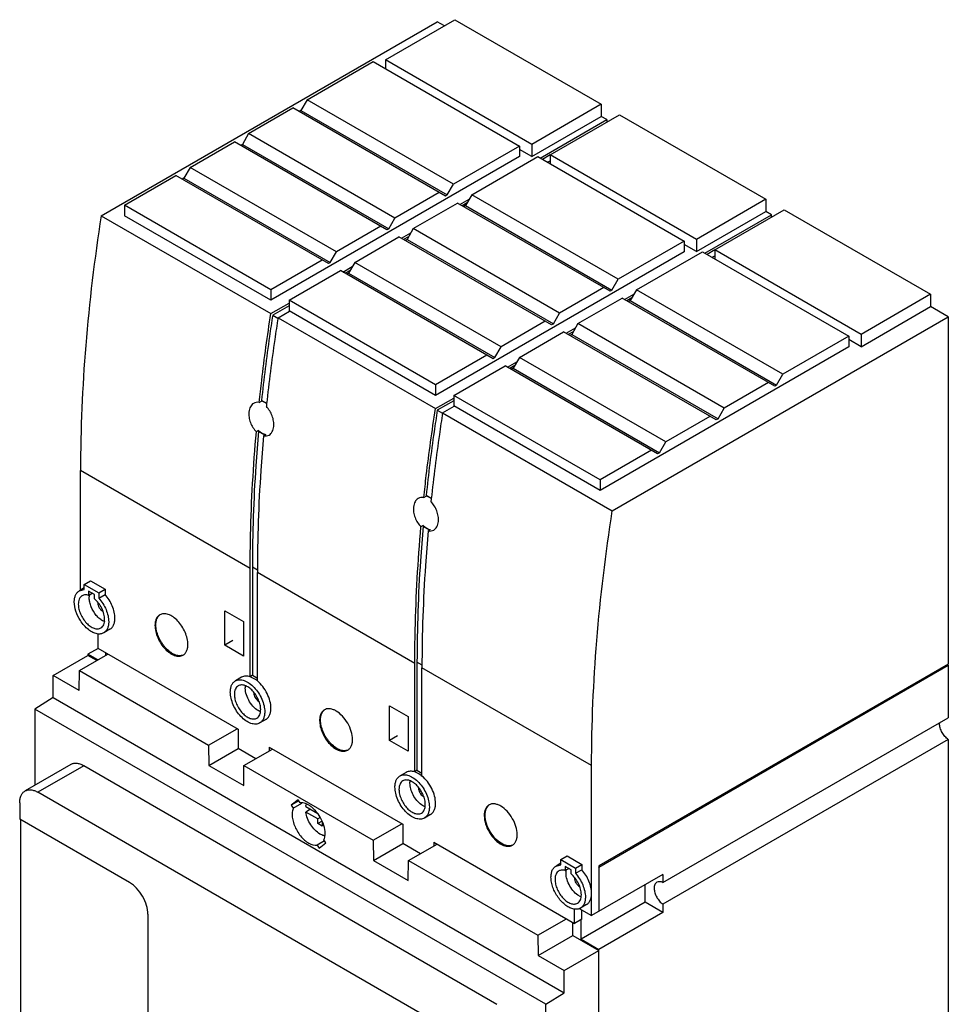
# Model space of a CAD drawing. Header units: millimetres. Extents: x 86 to 267, y 38 to 455.
# Tile 2 of 2: x 86 to 266, y 265 to 455. Entities that reach past the tile are written whole.
import ezdxf

# ---------------------------------------------------------------- set-up
doc = ezdxf.new("R2010")
doc.units = ezdxf.units.MM
doc.header["$LTSCALE"] = 32.084722
doc.layers.get('0').update_dxf_attribs({"linetype": 'CONTINUOUS'})

msp = doc.modelspace()

# ---------------------------------------------------------------- linework, layer by layer
at = {"color": 7, "linetype": 'Continuous'}
for p, q in [((102.17, 417.54), (167.11, 455.03)), ((157.1, 447.66), (170.54, 455.42)), ((168.49, 454.24), (167.11, 455.03)), ((170.54, 455.42), (198.82, 439.09)), ((141.97, 439.95), (154.74, 447.32)), ((154.74, 447.32), (183.02, 430.99)), ((157.1, 447.66), (157.1, 445.95)), ((185.39, 431.33), (157.1, 447.66)), ((141.97, 439.95), (140.77, 437.87)), ((170.26, 423.62), (141.97, 439.95)), ((130.66, 433.42), (139.21, 438.36)), ((168.7, 421.33), (139.21, 438.36)), ((140.77, 437.87), (140.42, 437.66)), ((140.77, 437.87), (169.05, 421.54)), ((198.82, 439.09), (185.39, 431.33)), ((198.82, 439.09), (198.82, 436.72)), ((185.39, 428.97), (198.82, 436.72)), ((187.03, 428.67), (199.9, 436.1)), ((188.92, 429.29), (202.36, 437.05)), ((199.9, 436.1), (198.82, 436.72)), ((199.9, 436.1), (199.9, 435.63)), ((202.36, 437.05), (230.64, 420.72)), ((130.66, 433.42), (129.46, 431.33)), ((158.94, 417.09), (130.66, 433.42)), ((119.34, 426.88), (127.9, 431.82)), ((157.39, 414.8), (127.9, 431.82)), ((129.46, 431.33), (129.1, 431.13)), ((129.46, 431.33), (157.74, 415)), ((183.02, 430.99), (170.26, 423.62)), ((183.02, 430.99), (183.02, 428.95)), ((185.39, 428.97), (183.02, 430.33)), ((185.39, 431.33), (185.39, 428.97)), ((183.02, 428.95), (134.94, 401.19)), ((173.79, 421.58), (186.56, 428.95)), ((186.56, 428.95), (214.84, 412.62)), ((188.93, 429.28), (187.46, 428.43)), ((188.92, 429.29), (188.92, 427.58)), ((217.21, 412.96), (188.92, 429.29)), ((119.34, 426.88), (118.14, 424.8)), ((147.63, 410.55), (119.34, 426.88)), ((188.41, 427.87), (188.92, 428.17)), ((106.65, 419.56), (116.59, 425.29)), ((146.07, 408.27), (116.59, 425.29)), ((118.14, 424.8), (117.79, 424.6)), ((118.14, 424.8), (146.43, 408.47)), ((169.05, 421.54), (170.26, 423.62)), ((167.5, 422.03), (158.94, 417.09)), ((169.05, 421.54), (168.7, 421.33)), ((171.51, 419.71), (173.31, 420.75)), ((173.79, 421.58), (172.59, 419.5)), ((202.08, 405.25), (173.79, 421.58)), ((230.64, 420.72), (217.21, 412.96)), ((230.64, 420.72), (230.64, 418.35)), ((106.65, 419.56), (106.65, 417.52)), ((134.94, 403.23), (106.65, 419.56)), ((162.48, 415.05), (171.03, 419.99)), ((200.52, 402.96), (171.03, 419.99)), ((172.89, 420.02), (171.94, 419.46)), ((172.59, 419.5), (172.24, 419.29)), ((172.59, 419.5), (200.87, 403.17)), ((220.74, 410.92), (234.18, 418.68)), ((234.18, 418.68), (262.46, 402.35)), ((102.17, 417.54), (134.96, 398.61)), ((134.94, 401.19), (106.65, 417.52)), ((157.74, 415), (158.94, 417.09)), ((217.21, 410.6), (230.64, 418.35)), ((218.85, 410.3), (231.72, 417.73)), ((231.72, 417.73), (230.64, 418.35)), ((231.72, 417.26), (231.72, 417.73)), ((156.18, 415.49), (147.63, 410.55)), ((157.74, 415), (157.39, 414.8)), ((162.48, 415.05), (161.28, 412.96)), ((190.76, 398.72), (162.48, 415.05)), ((151.16, 408.51), (159.72, 413.45)), ((189.21, 396.43), (159.72, 413.45)), ((160.2, 413.18), (162, 414.22)), ((161.58, 413.48), (160.62, 412.93)), ((161.28, 412.96), (160.92, 412.76)), ((161.28, 412.96), (189.56, 396.63)), ((214.84, 412.62), (202.08, 405.25)), ((214.84, 412.62), (214.84, 410.58)), ((217.21, 410.6), (214.84, 411.96)), ((217.21, 412.96), (217.21, 410.6)), ((146.43, 408.47), (147.63, 410.55)), ((214.84, 410.58), (166.76, 382.81)), ((205.61, 403.21), (218.38, 410.58)), ((218.38, 410.58), (246.66, 394.25)), ((220.75, 410.91), (219.28, 410.05)), ((220.23, 409.5), (220.74, 409.8)), ((220.74, 410.92), (220.74, 409.21)), ((249.03, 394.59), (220.74, 410.92)), ((144.87, 408.96), (134.94, 403.23)), ((146.43, 408.47), (146.07, 408.27)), ((148.88, 406.65), (150.69, 407.69)), ((151.16, 408.51), (149.96, 406.43)), ((179.45, 392.18), (151.16, 408.51)), ((138.47, 401.19), (148.41, 406.92)), ((177.89, 389.9), (148.41, 406.92)), ((150.26, 406.95), (149.31, 406.4)), ((149.96, 406.43), (149.61, 406.23)), ((149.96, 406.43), (178.25, 390.1)), ((199.32, 403.66), (190.76, 398.72)), ((200.87, 403.17), (202.08, 405.25)), ((134.94, 403.23), (134.94, 401.19)), ((194.3, 396.67), (202.85, 401.61)), ((200.87, 403.17), (200.52, 402.96)), ((232.34, 384.59), (202.85, 401.61)), ((203.33, 401.34), (205.13, 402.38)), ((204.71, 401.65), (203.76, 401.09)), ((205.61, 403.21), (204.41, 401.12)), ((233.9, 386.88), (205.61, 403.21)), ((262.46, 402.35), (249.03, 394.59)), ((262.46, 402.35), (262.46, 399.98)), ((134.96, 398.61), (138.47, 400.63)), ((138.47, 400.14), (135.31, 398.32)), ((138.47, 401.19), (138.47, 399.14)), ((166.76, 384.86), (138.47, 401.19)), ((204.41, 401.12), (204.06, 400.92)), ((204.41, 401.12), (232.69, 384.79)), ((249.03, 392.22), (262.46, 399.98)), ((265.89, 398), (262.46, 399.98)), ((135.31, 398.32), (136.33, 397.73)), ((136.34, 397.81), (138.56, 399.09)), ((136.34, 397.81), (166.78, 380.24)), ((166.76, 382.81), (138.47, 399.14)), ((189.56, 396.63), (190.76, 398.72)), ((200.95, 360.51), (265.89, 398)), ((265.89, 398), (265.89, 330.84)), ((188, 397.12), (179.45, 392.18)), ((189.56, 396.63), (189.21, 396.43)), ((192.02, 394.81), (193.82, 395.85)), ((194.3, 396.67), (193.1, 394.59)), ((222.58, 380.35), (194.3, 396.67)), ((182.98, 390.14), (191.54, 395.08)), ((221.03, 378.06), (191.54, 395.08)), ((193.4, 395.11), (192.44, 394.56)), ((193.1, 394.59), (192.74, 394.39)), ((193.1, 394.59), (221.38, 378.26)), ((246.66, 394.25), (233.9, 386.88)), ((246.66, 394.25), (246.66, 392.2)), ((249.03, 394.59), (249.03, 392.22)), ((178.25, 390.1), (179.45, 392.18)), ((246.66, 392.2), (198.58, 364.44)), ((249.03, 392.22), (246.66, 393.59)), ((176.69, 390.59), (166.76, 384.86)), ((182.98, 390.14), (181.78, 388.06)), ((211.27, 373.81), (182.98, 390.14)), ((170.29, 382.81), (180.23, 388.55)), ((178.25, 390.1), (177.89, 389.9)), ((209.71, 371.53), (180.23, 388.55)), ((180.7, 388.28), (182.51, 389.32)), ((182.08, 388.58), (181.13, 388.03)), ((181.78, 388.06), (181.43, 387.86)), ((181.78, 388.06), (210.07, 371.73)), ((232.69, 384.79), (233.9, 386.88)), ((166.76, 384.86), (166.76, 382.81)), ((231.14, 385.28), (222.58, 380.35)), ((232.69, 384.79), (232.34, 384.59)), ((170.29, 382.81), (170.29, 380.77)), ((198.58, 366.49), (170.29, 382.81)), ((132.7, 381.43), (133.13, 381.68)), ((133.15, 381.83), (133.13, 381.68)), ((134.15, 381.25), (133.15, 381.83)), ((134.14, 381.19), (134.08, 380.63)), ((134.14, 381.18), (134.08, 380.63)), ((166.78, 380.24), (170.29, 382.26)), ((170.29, 381.77), (167.13, 379.95)), ((168.16, 379.44), (170.38, 380.72)), ((198.58, 364.44), (170.29, 380.77)), ((167.13, 379.95), (168.15, 379.36)), ((168.16, 379.44), (200.95, 360.51)), ((219.82, 378.75), (211.27, 373.81)), ((221.38, 378.26), (222.58, 380.35)), ((221.38, 378.26), (221.03, 378.06)), ((132.58, 376.04), (132.15, 375.79)), ((132.58, 376.04), (132.57, 375.89)), ((132.57, 375.89), (133.82, 375.16)), ((133.53, 375), (133.96, 375.24)), ((210.07, 371.73), (211.27, 373.81)), ((208.51, 372.22), (198.58, 366.49)), ((210.07, 371.73), (209.71, 371.53)), ((98.17, 345.17), (98.17, 368.28)), ((130.96, 349.35), (98.17, 368.28)), ((198.58, 366.49), (198.58, 364.44)), ((164.52, 363.06), (164.95, 363.31)), ((164.97, 363.46), (164.95, 363.31)), ((165.97, 362.88), (164.97, 363.46)), ((165.96, 362.82), (165.9, 362.26)), ((165.96, 362.81), (165.9, 362.26)), ((164.4, 357.67), (163.97, 357.42)), ((164.4, 357.67), (164.39, 357.51)), ((164.39, 357.51), (165.64, 356.79)), ((165.35, 356.63), (165.78, 356.87)), ((130.96, 328.4), (130.96, 349.35)), ((131.38, 349.59), (131.38, 328.72)), ((132.35, 349.04), (131.38, 349.59)), ((132.34, 327.61), (132.34, 348.55)), ((162.78, 330.98), (132.34, 348.55)), ((98.87, 346.28), (100.08, 346.97)), ((100.08, 346.97), (102.9, 345.34)), ((98.87, 345.58), (97.94, 345.04)), ((97.94, 345.04), (98.87, 345.26)), ((98.87, 345.26), (98.87, 346.28)), ((98.87, 346.28), (101.7, 344.64)), ((99.72, 344.97), (99.72, 344.16)), ((100.85, 344.32), (99.72, 344.97)), ((99.72, 344.16), (100.42, 344.56)), ((101.7, 344.64), (102.9, 345.34)), ((101.7, 344.64), (101.7, 343.62)), ((102.9, 345.34), (102.9, 344.32)), ((100.85, 343.51), (100.85, 344.32)), ((101.7, 343.62), (102.9, 344.32)), ((126.06, 334.5), (126.06, 341.19)), ((126.06, 341.19), (129.67, 339.11)), ((129.67, 339.11), (129.67, 332.42)), ((103.84, 337.59), (102.64, 336.9)), ((101.49, 336.81), (101.49, 333.95)), ((127.62, 335.4), (126.06, 334.5)), ((101.56, 333.91), (99.58, 332.76)), ((101.49, 333.95), (128.64, 318.27)), ((103.01, 333.07), (103.01, 332.55)), ((129.67, 332.42), (126.06, 334.5)), ((92.86, 328.68), (99.58, 332.56)), ((97.94, 329.63), (103.46, 332.81)), ((99.58, 332.76), (99.58, 332.56)), ((101.48, 331.67), (99.58, 332.76)), ((101.3, 331.57), (99.58, 332.56)), ((163.2, 331.22), (163.2, 310.35)), ((164.17, 330.67), (163.2, 331.22)), ((97.88, 325.78), (97.94, 329.63)), ((97.94, 329.63), (122.93, 315.2)), ((162.78, 310.03), (162.78, 330.98)), ((164.16, 309.24), (164.16, 330.18)), ((196.95, 311.25), (164.16, 330.18)), ((265.89, 330.84), (198.36, 291.86)), ((198.36, 291.65), (265.89, 330.64)), ((265.89, 330.64), (265.72, 330.74)), ((265.89, 330.64), (265.89, 320.47)), ((92.86, 324.39), (92.86, 328.68)), ((97.88, 325.78), (92.86, 328.68)), ((129.3, 328.32), (128.1, 327.63)), ((131.38, 328.72), (130.96, 328.4)), ((131.38, 328.72), (132.34, 328.17)), ((92.86, 324.39), (89.33, 322.17)), ((92.86, 324.39), (191.65, 267.36)), ((89.33, 322.17), (89.33, 307.44)), ((188.11, 265.14), (89.33, 322.17)), ((157.88, 316.13), (157.88, 322.82)), ((157.88, 322.82), (161.49, 320.74)), ((134, 320.18), (132.8, 319.49)), ((161.49, 320.74), (161.49, 314.04)), ((210.74, 288.63), (265.89, 320.47)), ((122.93, 315.2), (128.44, 318.39)), ((128.64, 318.27), (128.64, 314.55)), ((159.44, 317.03), (157.88, 316.13)), ((161.49, 314.04), (157.88, 316.13)), ((265.89, 316.31), (210.74, 284.47)), ((265.89, 316.31), (265.89, 256.95)), ((122.93, 315.2), (122.99, 311.29)), ((122.99, 311.29), (128.64, 314.55)), ((132.06, 312.58), (128.64, 314.55)), ((129.76, 311.26), (135.28, 314.44)), ((134.65, 314.8), (134.65, 314.08)), ((134.65, 314.8), (160.46, 299.9)), ((96.28, 311.45), (87.44, 306.35)), ((98.78, 311.2), (89.94, 306.1)), ((178.66, 265.09), (98.78, 311.2)), ((122.99, 311.29), (129.7, 307.41)), ((129.7, 307.41), (129.76, 311.26)), ((129.76, 311.26), (154.75, 296.83)), ((163.2, 310.35), (162.78, 310.03)), ((163.2, 310.35), (164.16, 309.8)), ((196.95, 282.26), (196.95, 311.25)), ((161.12, 309.95), (159.92, 309.26)), ((169.82, 259.98), (89.94, 306.1)), ((140.23, 304.63), (138.91, 303.58)), ((140.61, 304.05), (140.23, 304.63)), ((86.41, 304.06), (86.41, 300.9)), ((140.36, 304.41), (138.91, 303.58)), ((138.91, 303.58), (139.29, 303)), ((139.29, 303), (140.96, 303.97)), ((141.71, 303.34), (144.02, 302)), ((142.63, 302.81), (141.71, 302.28)), ((107.66, 288.63), (86.41, 300.9)), ((86.55, 300.82), (86.55, 211.91)), ((144.02, 300.94), (141.71, 302.28)), ((144.45, 301.18), (144.02, 300.94)), ((144.02, 300.04), (144.02, 300.94)), ((165.82, 301.81), (164.62, 301.12)), ((144.84, 300.51), (144.02, 300.04)), ((144.87, 299.55), (144.02, 300.04)), ((144.87, 300.45), (144.87, 299.55)), ((154.75, 296.83), (160.26, 300.01)), ((160.46, 299.9), (160.46, 296.18)), ((145.6, 296.34), (145.22, 296.92)), ((145.35, 296.7), (143.9, 295.87)), ((143.9, 295.87), (144.28, 295.29)), ((144.28, 295.29), (145.6, 296.34)), ((154.75, 296.83), (154.81, 292.92)), ((154.81, 292.92), (160.46, 296.18)), ((163.88, 294.21), (160.46, 296.18)), ((161.58, 292.88), (167.1, 296.07)), ((166.47, 296.43), (166.47, 295.71)), ((166.47, 296.43), (193.63, 280.75)), ((191.01, 293.08), (192.21, 293.78)), ((191.01, 292.06), (191.01, 293.08)), ((191.01, 293.08), (193.84, 291.45)), ((192.21, 293.78), (195.04, 292.14)), ((154.81, 292.92), (161.52, 289.04)), ((161.52, 289.04), (161.58, 292.88)), ((161.58, 292.88), (186.57, 278.46)), ((191.01, 292.39), (190.07, 291.84)), ((190.07, 291.84), (191.01, 292.06)), ((191.86, 291.78), (191.86, 290.97)), ((192.99, 291.12), (191.86, 291.78)), ((191.86, 290.97), (192.56, 291.37)), ((193.84, 291.45), (195.04, 292.14)), ((193.84, 291.45), (193.84, 290.43)), ((195.04, 292.14), (195.04, 291.12)), ((198.28, 291.7), (198.36, 291.65)), ((198.36, 291.86), (198.36, 283.08)), ((192.99, 290.31), (192.99, 291.12)), ((193.84, 290.43), (195.04, 291.12)), ((210.74, 290.22), (196.95, 282.26)), ((210.74, 290.22), (210.74, 288.63)), ((207.31, 284.86), (207.31, 288.24)), ((193.63, 280.75), (193.63, 283.61)), ((194.57, 283.64), (196.95, 282.26)), ((195.98, 284.4), (194.77, 283.7)), ((207.31, 284.86), (194.93, 277.71)), ((210.74, 282.88), (207.31, 284.86)), ((210.74, 284.47), (210.74, 282.88)), ((111.2, 282.51), (111.2, 218.03)), ((195.04, 281.57), (195.04, 283.37)), ((210.74, 282.88), (198.36, 275.73)), ((186.57, 278.46), (192.08, 281.64)), ((193.34, 278.43), (193.31, 280.94)), ((195.04, 281.57), (193.63, 280.75)), ((194.93, 277.71), (194.93, 281.51)), ((186.57, 278.46), (186.63, 274.55)), ((186.63, 274.55), (193.34, 278.43)), ((193.34, 278.43), (198.36, 275.53)), ((194.93, 277.71), (198.36, 275.73)), ((186.63, 274.55), (191.65, 271.65)), ((191.65, 271.65), (198.36, 275.53)), ((198.36, 158.56), (198.36, 275.73)), ((191.65, 267.36), (191.65, 271.65)), ((188.11, 265.14), (191.65, 267.36)), ((188.11, 161.46), (188.11, 265.14))]:
    msp.add_line(p, q, dxfattribs=at)
for centre, radius, start, end in [((99.28, 342.87), 1.47, 143.5564, 148.0649), ((103.91, 341.81), 2.97, 244.3018, 244.6553), ((103.78, 341.52), 2.64, 247.7444, 248.6564), ((145.56, 318.35), 3.99, 59.9588, 64.0709), ((266.43, 319.37), 2.24, 175.6078, 180.0418), ((165.76, 305.74), 2.64, 247.7444, 248.6564), ((145.71, 299.67), 2.03, 260.9793, 262.715), ((196.14, 288.81), 3.18, 239.8979, 244.5978), ((195.91, 288.33), 2.64, 247.7444, 248.6564)]:
    msp.add_arc(centre, radius, start, end, dxfattribs=at)
for centre, start_param, end_param in [((133.55, 378.46), -0.842039, -0.4195), ((133.55, 378.46), -4.142789, -3.561093), ((165.37, 360.09), -0.842039, -0.4195), ((165.37, 360.09), -4.142789, -3.561093)]:
    msp.add_ellipse(centre, major_axis=(-1.35, 3.14), ratio=0.640918, start_param=start_param, end_param=end_param, dxfattribs=at)
for points, knots in [([(102.17, 417.54), (100.86, 409.22), (98.88, 392.83), (98.17, 376.34), (98.17, 368.28)], [0, 0, 0, 0, 0.51095, 1, 1, 1, 1]), ([(132.7, 381.43), (132.85, 382.85), (133.5, 388.59), (134.29, 394.31), (134.96, 398.61)], [0, 0, 0, 0, 0.247436, 1, 1, 1, 1]), ([(135.31, 398.32), (135.09, 396.94), (134.27, 391.45), (133.58, 385.95), (133.15, 381.83)], [0, 0, 0, 0, 0.252456, 1, 1, 1, 1]), ([(136.34, 397.81), (136.12, 396.42), (135.29, 390.89), (134.59, 385.34), (134.14, 381.18)], [0, 0, 0, 0, 0.252464, 1, 1, 1, 1]), ([(131.61, 381.27), (131.49, 381.2), (131.25, 381), (130.97, 380.61), (130.78, 380.13), (130.72, 379.78), (130.7, 379.59)], [0, 0, 0, 0, 0.223173, 0.460586, 0.718911, 1, 1, 1, 1]), ([(132.7, 381.43), (132.51, 381.47), (132.13, 381.49), (131.77, 381.36), (131.61, 381.27)], [0, 0, 0, 0, 0.51373, 1, 1, 1, 1]), ([(135.51, 376.82), (135.54, 377.15), (135.51, 377.84), (135.24, 378.86), (134.77, 379.83), (134.33, 380.39), (134.08, 380.63)], [0, 0, 0, 0, 0.237393, 0.492842, 0.752122, 1, 1, 1, 1]), ([(130.7, 379.59), (130.67, 379.26), (130.7, 378.57), (130.98, 377.55), (131.46, 376.59), (131.91, 376.03), (132.15, 375.79)], [0, 0, 0, 0, 0.237135, 0.492311, 0.751699, 1, 1, 1, 1]), ([(164.52, 363.06), (164.67, 364.48), (165.32, 370.22), (166.11, 375.94), (166.78, 380.24)], [0, 0, 0, 0, 0.247436, 1, 1, 1, 1]), ([(167.13, 379.95), (166.91, 378.56), (166.09, 373.08), (165.4, 367.58), (164.97, 363.46)], [0, 0, 0, 0, 0.252456, 1, 1, 1, 1]), ([(168.16, 379.44), (167.94, 378.05), (167.11, 372.52), (166.41, 366.97), (165.96, 362.81)], [0, 0, 0, 0, 0.252464, 1, 1, 1, 1]), ([(134.61, 375.15), (134.74, 375.22), (134.97, 375.41), (135.24, 375.8), (135.43, 376.28), (135.49, 376.63), (135.51, 376.82)], [0, 0, 0, 0, 0.221746, 0.458535, 0.717366, 1, 1, 1, 1]), ([(130.96, 349.35), (130.96, 351.51), (131.06, 360.34), (131.57, 369.16), (132.15, 375.79)], [0, 0, 0, 0, 0.245263, 1, 1, 1, 1]), ([(132.57, 375.89), (132.37, 373.66), (131.69, 364.91), (131.38, 356.13), (131.38, 349.59)], [0, 0, 0, 0, 0.254721, 1, 1, 1, 1]), ([(133.53, 375), (133.34, 372.76), (132.65, 363.96), (132.34, 355.13), (132.34, 348.55)], [0, 0, 0, 0, 0.254737, 1, 1, 1, 1]), ([(133.53, 375), (133.72, 374.96), (134.1, 374.94), (134.46, 375.06), (134.61, 375.15)], [0, 0, 0, 0, 0.514966, 1, 1, 1, 1]), ([(163.43, 362.9), (163.31, 362.83), (163.07, 362.63), (162.79, 362.24), (162.6, 361.76), (162.54, 361.41), (162.52, 361.22)], [0, 0, 0, 0, 0.223173, 0.460586, 0.718911, 1, 1, 1, 1]), ([(164.52, 363.06), (164.33, 363.1), (163.95, 363.11), (163.59, 362.99), (163.43, 362.9)], [0, 0, 0, 0, 0.51373, 1, 1, 1, 1]), ([(167.33, 358.45), (167.36, 358.78), (167.33, 359.47), (167.06, 360.49), (166.59, 361.46), (166.15, 362.02), (165.9, 362.26)], [0, 0, 0, 0, 0.237393, 0.492842, 0.752122, 1, 1, 1, 1]), ([(162.52, 361.22), (162.49, 360.89), (162.52, 360.2), (162.8, 359.18), (163.28, 358.22), (163.73, 357.66), (163.97, 357.42)], [0, 0, 0, 0, 0.237135, 0.492311, 0.751699, 1, 1, 1, 1]), ([(196.95, 311.25), (196.95, 319.31), (197.67, 335.8), (199.65, 352.19), (200.95, 360.51)], [0, 0, 0, 0, 0.48905, 1, 1, 1, 1]), ([(166.43, 356.78), (166.56, 356.85), (166.79, 357.04), (167.06, 357.43), (167.25, 357.91), (167.31, 358.26), (167.33, 358.45)], [0, 0, 0, 0, 0.221746, 0.458535, 0.717366, 1, 1, 1, 1]), ([(162.78, 330.98), (162.78, 333.14), (162.88, 341.97), (163.39, 350.79), (163.97, 357.42)], [0, 0, 0, 0, 0.245263, 1, 1, 1, 1]), ([(164.39, 357.51), (164.19, 355.29), (163.51, 346.54), (163.2, 337.76), (163.2, 331.22)], [0, 0, 0, 0, 0.254721, 1, 1, 1, 1]), ([(165.35, 356.63), (165.16, 354.39), (164.47, 345.59), (164.16, 336.76), (164.16, 330.18)], [0, 0, 0, 0, 0.254737, 1, 1, 1, 1]), ([(165.35, 356.63), (165.54, 356.59), (165.92, 356.57), (166.28, 356.69), (166.43, 356.78)], [0, 0, 0, 0, 0.514966, 1, 1, 1, 1]), ([(96.96, 342.89), (96.96, 343.13), (97, 343.58), (97.18, 344.2), (97.49, 344.71), (97.78, 344.95), (97.94, 345.04)], [0, 0, 0, 0, 0.289777, 0.549077, 0.782241, 1, 1, 1, 1]), ([(98.15, 339.27), (97.78, 339.83), (97.22, 341), (96.96, 342.28), (96.96, 342.89)], [0, 0, 0, 0, 0.525255, 1, 1, 1, 1]), ([(98.04, 343.64), (97.99, 343.56), (97.8, 343.19), (97.74, 342.76), (97.74, 342.44)], [0, 0, 0, 0, 0.225883, 1, 1, 1, 1]), ([(98.49, 344.09), (98.45, 344.06), (98.31, 343.97), (98.18, 343.84), (98.1, 343.74)], [0, 0, 0, 0, 0.246124, 1, 1, 1, 1]), ([(99.72, 344.16), (99.51, 344.23), (99.08, 344.3), (98.66, 344.18), (98.49, 344.09)], [0, 0, 0, 0, 0.531206, 1, 1, 1, 1]), ([(99.86, 343.66), (99.86, 343.7), (99.87, 343.87), (99.88, 344.03), (99.9, 344.15)], [0, 0, 0, 0, 0.258459, 1, 1, 1, 1]), ([(101.22, 340.28), (100.8, 340.78), (100.31, 341.61), (99.94, 342.79), (99.86, 343.38), (99.86, 343.66)], [0, 0, 0, 0, 0.520824, 0.771451, 1, 1, 1, 1]), ([(99.9, 344.15), (99.91, 344.18), (99.92, 344.27), (99.95, 344.36), (99.97, 344.43)], [0, 0, 0, 0, 0.256145, 1, 1, 1, 1]), ([(102.83, 339.5), (102.83, 339.85), (102.72, 340.6), (102.31, 341.68), (101.69, 342.68), (101.15, 343.26), (100.85, 343.51)], [0, 0, 0, 0, 0.231698, 0.487738, 0.750293, 1, 1, 1, 1]), ([(101.49, 342.72), (101.49, 342.56), (101.55, 342.22), (101.77, 341.75), (102.09, 341.35), (102.36, 341.15), (102.5, 341.08)], [0, 0, 0, 0, 0.240395, 0.506499, 0.769063, 1, 1, 1, 1]), ([(101.7, 343.62), (102.28, 342.97), (102.99, 341.85), (103.51, 340.24), (103.61, 339.43), (103.61, 339.05)], [0, 0, 0, 0, 0.519483, 0.771005, 1, 1, 1, 1]), ([(104.81, 339.74), (104.81, 340.13), (104.71, 340.94), (104.19, 342.54), (103.49, 343.67), (102.9, 344.32)], [0, 0, 0, 0, 0.228995, 0.480517, 1, 1, 1, 1]), ([(97.74, 342.44), (97.74, 342.13), (97.83, 341.48), (98.15, 340.53), (98.65, 339.62), (99.27, 338.81), (99.99, 338.18), (100.73, 337.78), (101.46, 337.63), (101.91, 337.75), (102.09, 337.85)], [0, 0, 0, 0, 0.128829, 0.270573, 0.417885, 0.562383, 0.6962, 0.813592, 0.913064, 1, 1, 1, 1]), ([(101.38, 336.71), (101.09, 336.76), (100.49, 336.98), (99.64, 337.54), (98.83, 338.31), (98.36, 338.93), (98.15, 339.27)], [0, 0, 0, 0, 0.209742, 0.450409, 0.71705, 1, 1, 1, 1]), ([(102.62, 339.14), (102.36, 339.27), (101.85, 339.61), (101.42, 340.04), (101.22, 340.28)], [0, 0, 0, 0, 0.472699, 1, 1, 1, 1]), ([(102.09, 337.85), (102.21, 337.92), (102.43, 338.11), (102.67, 338.49), (102.81, 338.97), (102.83, 339.32), (102.83, 339.5)], [0, 0, 0, 0, 0.217766, 0.450897, 0.71037, 1, 1, 1, 1]), ([(103.61, 339.05), (103.61, 338.81), (103.58, 338.36), (103.39, 337.74), (103.08, 337.23), (102.79, 336.99), (102.64, 336.9)], [0, 0, 0, 0, 0.289702, 0.54909, 0.782219, 1, 1, 1, 1]), ([(103.84, 337.59), (104, 337.68), (104.29, 337.93), (104.59, 338.43), (104.78, 339.05), (104.81, 339.51), (104.81, 339.74)], [0, 0, 0, 0, 0.217784, 0.450917, 0.710308, 1, 1, 1, 1]), ([(113.49, 340.4), (113.34, 340.31), (113.06, 340.08), (112.77, 339.59), (112.59, 339), (112.56, 338.56), (112.56, 338.34)], [0, 0, 0, 0, 0.217784, 0.450917, 0.710308, 1, 1, 1, 1]), ([(112.73, 338.44), (112.73, 338.64), (112.76, 339.04), (112.91, 339.59), (113.15, 340.05), (113.38, 340.29), (113.5, 340.39)], [0, 0, 0, 0, 0.286872, 0.546707, 0.78186, 1, 1, 1, 1]), ([(118.92, 334.66), (118.92, 335.05), (118.81, 335.85), (118.41, 337.04), (117.79, 338.19), (117.01, 339.19), (116.12, 339.98), (115.19, 340.49), (114.4, 340.64), (113.84, 340.56), (113.6, 340.46), (113.49, 340.4)], [0, 0, 0, 0, 0.128749, 0.270397, 0.417619, 0.562023, 0.69575, 0.813064, 0.912472, 0.957119, 1, 1, 1, 1]), ([(102.64, 336.9), (102.46, 336.8), (102.04, 336.66), (101.6, 336.67), (101.38, 336.71)], [0, 0, 0, 0, 0.478396, 1, 1, 1, 1]), ([(112.56, 338.34), (112.56, 337.95), (112.66, 337.14), (113.07, 335.95), (113.68, 334.81), (114.47, 333.8), (115.36, 333.02), (116.29, 332.51), (117.08, 332.35), (117.63, 332.44), (117.88, 332.54), (117.99, 332.6)], [0, 0, 0, 0, 0.128749, 0.270397, 0.417619, 0.562023, 0.69575, 0.813064, 0.912472, 0.957119, 1, 1, 1, 1]), ([(117.99, 332.62), (117.75, 332.52), (117.18, 332.44), (116.29, 332.68), (115.4, 333.23), (114.7, 333.88), (114.18, 334.51), (113.7, 335.2), (113.21, 336.13), (112.83, 337.28), (112.73, 338.07), (112.73, 338.44)], [0, 0, 0, 0, 0.088061, 0.189983, 0.309239, 0.443569, 0.514749, 0.587384, 0.733005, 0.872787, 1, 1, 1, 1]), ([(117.99, 332.6), (118.14, 332.69), (118.41, 332.92), (118.71, 333.4), (118.89, 334), (118.92, 334.43), (118.92, 334.66)], [0, 0, 0, 0, 0.217784, 0.450917, 0.710308, 1, 1, 1, 1]), ([(127.12, 325.48), (127.12, 325.71), (127.16, 326.17), (127.34, 326.79), (127.65, 327.29), (127.94, 327.54), (128.1, 327.63)], [0, 0, 0, 0, 0.289702, 0.54909, 0.782219, 1, 1, 1, 1]), ([(128.1, 327.63), (128.21, 327.69), (128.47, 327.8), (129.05, 327.89), (129.87, 327.72), (130.84, 327.19), (131.77, 326.37), (132.59, 325.32), (133.24, 324.12), (133.66, 322.88), (133.77, 322.04), (133.77, 321.64)], [0, 0, 0, 0, 0.042878, 0.087523, 0.186929, 0.30424, 0.437963, 0.582368, 0.729596, 0.87125, 1, 1, 1, 1]), ([(130.96, 328.4), (130.67, 328.5), (130.1, 328.61), (129.53, 328.45), (129.3, 328.32)], [0, 0, 0, 0, 0.532542, 1, 1, 1, 1]), ([(132.34, 327.61), (132.23, 327.7), (131.8, 328.02), (131.33, 328.28), (130.96, 328.4)], [0, 0, 0, 0, 0.269606, 1, 1, 1, 1]), ([(134.97, 322.33), (134.97, 322.8), (134.82, 323.79), (134.27, 325.21), (133.44, 326.53), (132.73, 327.29), (132.34, 327.61)], [0, 0, 0, 0, 0.231999, 0.488444, 0.751038, 1, 1, 1, 1]), ([(132.8, 319.49), (132.68, 319.42), (132.43, 319.31), (131.84, 319.23), (131.02, 319.39), (130.05, 319.92), (129.12, 320.74), (128.3, 321.79), (127.65, 322.99), (127.24, 324.23), (127.12, 325.07), (127.12, 325.48)], [0, 0, 0, 0, 0.042878, 0.087523, 0.186929, 0.30424, 0.437963, 0.582368, 0.729596, 0.87125, 1, 1, 1, 1]), ([(128.65, 326.67), (128.53, 326.61), (128.31, 326.42), (128.07, 326.03), (127.93, 325.56), (127.9, 325.21), (127.9, 325.03)], [0, 0, 0, 0, 0.217766, 0.450897, 0.71037, 1, 1, 1, 1]), ([(132.99, 322.09), (132.99, 322.39), (132.91, 323.04), (132.58, 323.99), (132.09, 324.91), (131.46, 325.71), (130.75, 326.34), (130.01, 326.75), (129.28, 326.89), (128.83, 326.78), (128.65, 326.67)], [0, 0, 0, 0, 0.128829, 0.270573, 0.417885, 0.562383, 0.6962, 0.813592, 0.913064, 1, 1, 1, 1]), ([(130.02, 326.25), (130.02, 326.29), (130.02, 326.44), (130.04, 326.58), (130.05, 326.69)], [0, 0, 0, 0, 0.25747, 1, 1, 1, 1]), ([(132.8, 321.72), (132.41, 321.9), (131.67, 322.47), (130.8, 323.58), (130.2, 324.88), (130.02, 325.81), (130.02, 326.25)], [0, 0, 0, 0, 0.231437, 0.494022, 0.759881, 1, 1, 1, 1]), ([(127.9, 325.03), (127.9, 324.72), (127.99, 324.07), (128.31, 323.12), (128.8, 322.21), (129.43, 321.4), (130.14, 320.77), (130.89, 320.36), (131.61, 320.22), (132.07, 320.34), (132.25, 320.44)], [0, 0, 0, 0, 0.128829, 0.270573, 0.417885, 0.562383, 0.6962, 0.813592, 0.913064, 1, 1, 1, 1]), ([(131.65, 325.31), (131.65, 325.16), (131.71, 324.84), (131.9, 324.4), (132.19, 324), (132.44, 323.79), (132.57, 323.72)], [0, 0, 0, 0, 0.23732, 0.500127, 0.762894, 1, 1, 1, 1]), ([(132.25, 320.44), (132.37, 320.51), (132.59, 320.69), (132.82, 321.08), (132.96, 321.56), (132.99, 321.9), (132.99, 322.09)], [0, 0, 0, 0, 0.217766, 0.450897, 0.71037, 1, 1, 1, 1]), ([(133.77, 321.64), (133.77, 321.4), (133.73, 320.95), (133.55, 320.32), (133.24, 319.82), (132.95, 319.58), (132.8, 319.49)], [0, 0, 0, 0, 0.289702, 0.54909, 0.782219, 1, 1, 1, 1]), ([(134, 320.18), (134.15, 320.27), (134.44, 320.51), (134.75, 321.02), (134.94, 321.64), (134.97, 322.09), (134.97, 322.33)], [0, 0, 0, 0, 0.217784, 0.450917, 0.710308, 1, 1, 1, 1]), ([(145.31, 322.02), (145.16, 321.94), (144.88, 321.71), (144.59, 321.22), (144.41, 320.63), (144.38, 320.19), (144.38, 319.96)], [0, 0, 0, 0, 0.217784, 0.450919, 0.710267, 1, 1, 1, 1]), ([(144.55, 320.07), (144.55, 320.27), (144.58, 320.67), (144.73, 321.22), (144.97, 321.68), (145.2, 321.92), (145.32, 322.02)], [0, 0, 0, 0, 0.286939, 0.546729, 0.781858, 1, 1, 1, 1]), ([(147.31, 321.94), (147.13, 322.02), (146.78, 322.16), (146.24, 322.25), (145.74, 322.22), (145.44, 322.1), (145.31, 322.02)], [0, 0, 0, 0, 0.284927, 0.542682, 0.777768, 1, 1, 1, 1]), ([(150.74, 316.29), (150.74, 316.81), (150.54, 317.91), (149.86, 319.46), (148.87, 320.82), (148.01, 321.54), (147.56, 321.8)], [0, 0, 0, 0, 0.237241, 0.500001, 0.76276, 1, 1, 1, 1]), ([(144.38, 319.96), (144.38, 319.58), (144.48, 318.77), (144.89, 317.58), (145.5, 316.44), (146.29, 315.43), (147.18, 314.64), (148.11, 314.14), (148.9, 313.98), (149.45, 314.06), (149.7, 314.17), (149.81, 314.23)], [0, 0, 0, 0, 0.128749, 0.270397, 0.417619, 0.562023, 0.69575, 0.813064, 0.912472, 0.957119, 1, 1, 1, 1]), ([(149.81, 314.25), (149.57, 314.15), (149, 314.07), (148.11, 314.31), (147.22, 314.86), (146.52, 315.51), (146, 316.14), (145.52, 316.83), (145.03, 317.76), (144.65, 318.91), (144.55, 319.69), (144.55, 320.07)], [0, 0, 0, 0, 0.088061, 0.189983, 0.309239, 0.443569, 0.514749, 0.587384, 0.733005, 0.872787, 1, 1, 1, 1]), ([(265.89, 316.31), (265.65, 316.47), (265.19, 316.88), (264.66, 317.64), (264.3, 318.49), (264.2, 319.09), (264.2, 319.37)], [0, 0, 0, 0, 0.240809, 0.50359, 0.764431, 1, 1, 1, 1]), ([(149.81, 314.23), (149.96, 314.32), (150.23, 314.55), (150.53, 315.03), (150.71, 315.63), (150.74, 316.06), (150.74, 316.29)], [0, 0, 0, 0, 0.217784, 0.450917, 0.710308, 1, 1, 1, 1]), ([(98.78, 311.2), (98.56, 311.33), (98.12, 311.54), (97.45, 311.7), (96.83, 311.68), (96.45, 311.55), (96.28, 311.45)], [0, 0, 0, 0, 0.289702, 0.549088, 0.782216, 1, 1, 1, 1]), ([(158.94, 307.1), (158.94, 307.34), (158.98, 307.8), (159.16, 308.42), (159.47, 308.92), (159.76, 309.17), (159.92, 309.26)], [0, 0, 0, 0, 0.289702, 0.54909, 0.782219, 1, 1, 1, 1]), ([(160.47, 308.3), (160.35, 308.23), (160.13, 308.05), (159.89, 307.66), (159.75, 307.18), (159.72, 306.84), (159.72, 306.66)], [0, 0, 0, 0, 0.217766, 0.450897, 0.71037, 1, 1, 1, 1]), ([(159.92, 309.26), (160.03, 309.32), (160.29, 309.43), (160.87, 309.51), (161.69, 309.35), (162.66, 308.82), (163.59, 308), (164.41, 306.95), (165.06, 305.75), (165.48, 304.51), (165.59, 303.67), (165.59, 303.27)], [0, 0, 0, 0, 0.042878, 0.087523, 0.186929, 0.30424, 0.437963, 0.582368, 0.729596, 0.87125, 1, 1, 1, 1]), ([(164.81, 303.72), (164.81, 304.02), (164.73, 304.67), (164.4, 305.62), (163.91, 306.54), (163.28, 307.34), (162.57, 307.97), (161.83, 308.38), (161.1, 308.52), (160.65, 308.41), (160.47, 308.3)], [0, 0, 0, 0, 0.128829, 0.270573, 0.417885, 0.562383, 0.6962, 0.813592, 0.913064, 1, 1, 1, 1]), ([(162.78, 310.03), (162.49, 310.13), (161.92, 310.23), (161.35, 310.08), (161.12, 309.95)], [0, 0, 0, 0, 0.532542, 1, 1, 1, 1]), ([(161.84, 307.88), (161.84, 307.92), (161.84, 308.07), (161.86, 308.23), (161.88, 308.34)], [0, 0, 0, 0, 0.257834, 1, 1, 1, 1]), ([(164.16, 309.24), (164.05, 309.33), (163.62, 309.65), (163.15, 309.91), (162.78, 310.03)], [0, 0, 0, 0, 0.269606, 1, 1, 1, 1]), ([(166.79, 303.96), (166.79, 304.43), (166.64, 305.42), (166.09, 306.84), (165.26, 308.16), (164.55, 308.92), (164.16, 309.24)], [0, 0, 0, 0, 0.231999, 0.488444, 0.751038, 1, 1, 1, 1]), ([(87.44, 306.35), (87.61, 306.44), (87.99, 306.58), (88.62, 306.6), (89.29, 306.43), (89.72, 306.23), (89.94, 306.1)], [0, 0, 0, 0, 0.217784, 0.450912, 0.710298, 1, 1, 1, 1]), ([(164.62, 301.12), (164.5, 301.05), (164.25, 300.94), (163.66, 300.86), (162.84, 301.02), (161.87, 301.55), (160.94, 302.37), (160.12, 303.42), (159.47, 304.62), (159.06, 305.86), (158.94, 306.7), (158.94, 307.1)], [0, 0, 0, 0, 0.042878, 0.087523, 0.186929, 0.30424, 0.437963, 0.582368, 0.729596, 0.87125, 1, 1, 1, 1]), ([(159.72, 306.66), (159.72, 306.35), (159.81, 305.7), (160.13, 304.75), (160.62, 303.84), (161.25, 303.03), (161.96, 302.4), (162.71, 301.99), (163.43, 301.85), (163.89, 301.96), (164.07, 302.07)], [0, 0, 0, 0, 0.128829, 0.270573, 0.417885, 0.562383, 0.6962, 0.813592, 0.913064, 1, 1, 1, 1]), ([(164.04, 303.7), (163.72, 303.94), (163.12, 304.52), (162.43, 305.56), (161.97, 306.7), (161.84, 307.5), (161.84, 307.88)], [0, 0, 0, 0, 0.245261, 0.508014, 0.766446, 1, 1, 1, 1]), ([(163.47, 306.94), (163.47, 306.79), (163.53, 306.47), (163.72, 306.03), (164.01, 305.63), (164.26, 305.42), (164.39, 305.35)], [0, 0, 0, 0, 0.23732, 0.500127, 0.762894, 1, 1, 1, 1]), ([(86.41, 304.06), (86.41, 304.31), (86.45, 304.8), (86.64, 305.46), (86.97, 305.99), (87.28, 306.25), (87.44, 306.35)], [0, 0, 0, 0, 0.289703, 0.54909, 0.782217, 1, 1, 1, 1]), ([(139.29, 303), (139.25, 302.91), (139.12, 302.53), (139.07, 302.11), (139.07, 301.8)], [0, 0, 0, 0, 0.231179, 1, 1, 1, 1]), ([(144.49, 301.29), (144.24, 301.71), (143.82, 302.3), (143.16, 302.98), (142.27, 303.71), (141.31, 304.14), (140.61, 304.05)], [0, 0, 0, 0, 0.296019, 0.437437, 0.571273, 1, 1, 1, 1]), ([(141.71, 303.34), (141.72, 303.38), (141.75, 303.54), (141.79, 303.7), (141.84, 303.82)], [0, 0, 0, 0, 0.259457, 1, 1, 1, 1]), ([(164.62, 303.35), (164.57, 303.37), (164.37, 303.48), (164.17, 303.6), (164.04, 303.7)], [0, 0, 0, 0, 0.23965, 1, 1, 1, 1]), ([(164.07, 302.07), (164.19, 302.14), (164.41, 302.32), (164.64, 302.71), (164.78, 303.19), (164.81, 303.53), (164.81, 303.72)], [0, 0, 0, 0, 0.217766, 0.450897, 0.71037, 1, 1, 1, 1]), ([(165.59, 303.27), (165.59, 303.03), (165.55, 302.58), (165.37, 301.95), (165.06, 301.45), (164.77, 301.21), (164.62, 301.12)], [0, 0, 0, 0, 0.289702, 0.54909, 0.782219, 1, 1, 1, 1]), ([(165.82, 301.81), (165.97, 301.9), (166.26, 302.14), (166.57, 302.65), (166.76, 303.27), (166.79, 303.72), (166.79, 303.96)], [0, 0, 0, 0, 0.217784, 0.450917, 0.710308, 1, 1, 1, 1]), ([(177.13, 303.65), (176.98, 303.57), (176.7, 303.33), (176.41, 302.85), (176.23, 302.26), (176.2, 301.82), (176.2, 301.59)], [0, 0, 0, 0, 0.217783, 0.45091, 0.710297, 1, 1, 1, 1]), ([(176.37, 301.7), (176.37, 301.9), (176.4, 302.3), (176.55, 302.85), (176.79, 303.31), (177.02, 303.55), (177.14, 303.65)], [0, 0, 0, 0, 0.286875, 0.54671, 0.78186, 1, 1, 1, 1]), ([(179.38, 303.43), (179.18, 303.54), (178.79, 303.73), (178.18, 303.88), (177.62, 303.86), (177.28, 303.74), (177.13, 303.65)], [0, 0, 0, 0, 0.289702, 0.549088, 0.782216, 1, 1, 1, 1]), ([(182.56, 297.92), (182.56, 298.44), (182.36, 299.54), (181.68, 301.09), (180.69, 302.45), (179.83, 303.17), (179.38, 303.43)], [0, 0, 0, 0, 0.237241, 0.500001, 0.76276, 1, 1, 1, 1]), ([(139.07, 301.8), (139.07, 301.45), (139.16, 300.73), (139.49, 299.67), (140, 298.62), (140.66, 297.66), (141.43, 296.85), (142.44, 296.1), (143.36, 295.8), (143.9, 295.87)], [0, 0, 0, 0, 0.123965, 0.259735, 0.401779, 0.543624, 0.678828, 0.80195, 1, 1, 1, 1]), ([(144.45, 298.02), (144.1, 298.22), (143.43, 298.77), (142.61, 299.8), (142, 300.99), (141.77, 301.85), (141.71, 302.28)], [0, 0, 0, 0, 0.232904, 0.490526, 0.753209, 1, 1, 1, 1]), ([(145.44, 298.12), (145.44, 298.65), (145.24, 299.76), (144.78, 300.78), (144.49, 301.29)], [0, 0, 0, 0, 0.474482, 1, 1, 1, 1]), ([(176.2, 301.59), (176.2, 301.04), (176.41, 299.88), (177.16, 298.27), (178.23, 296.88), (179.15, 296.18), (179.63, 295.95)], [0, 0, 0, 0, 0.239752, 0.505256, 0.767871, 1, 1, 1, 1]), ([(179.81, 296.05), (179.33, 296.28), (178.41, 296.99), (177.33, 298.38), (176.59, 299.99), (176.37, 301.15), (176.37, 301.7)], [0, 0, 0, 0, 0.232129, 0.494744, 0.760248, 1, 1, 1, 1]), ([(145.39, 297.67), (145.32, 297.68), (144.99, 297.75), (144.67, 297.89), (144.45, 298.02)], [0, 0, 0, 0, 0.232424, 1, 1, 1, 1]), ([(145.22, 296.92), (145.26, 297.01), (145.39, 297.39), (145.44, 297.81), (145.44, 298.12)], [0, 0, 0, 0, 0.231179, 1, 1, 1, 1]), ([(181.63, 295.86), (181.78, 295.95), (182.05, 296.18), (182.35, 296.66), (182.53, 297.26), (182.56, 297.69), (182.56, 297.92)], [0, 0, 0, 0, 0.217784, 0.450919, 0.710267, 1, 1, 1, 1]), ([(179.63, 295.95), (179.81, 295.86), (180.16, 295.72), (180.7, 295.63), (181.19, 295.67), (181.5, 295.78), (181.63, 295.86)], [0, 0, 0, 0, 0.284927, 0.542682, 0.777768, 1, 1, 1, 1]), ([(181.63, 295.87), (181.5, 295.82), (181.22, 295.75), (180.59, 295.74), (180.11, 295.9), (179.81, 296.05)], [0, 0, 0, 0, 0.222923, 0.460395, 1, 1, 1, 1]), ([(189.1, 289.69), (189.1, 289.93), (189.14, 290.38), (189.32, 291.01), (189.63, 291.51), (189.92, 291.76), (190.07, 291.84)], [0, 0, 0, 0, 0.289777, 0.549077, 0.782241, 1, 1, 1, 1]), ([(192.04, 290.96), (192.04, 290.98), (192.06, 291.08), (192.08, 291.17), (192.1, 291.24)], [0, 0, 0, 0, 0.256145, 1, 1, 1, 1]), ([(193.52, 283.52), (193.25, 283.57), (192.7, 283.75), (191.92, 284.24), (191.16, 284.92), (190.24, 286.03), (189.55, 287.34), (189.17, 288.7), (189.1, 289.37), (189.1, 289.69)], [0, 0, 0, 0, 0.100462, 0.214706, 0.341, 0.475691, 0.750181, 0.880472, 1, 1, 1, 1]), ([(190.62, 290.89), (190.51, 290.82), (190.28, 290.64), (190.05, 290.25), (189.91, 289.77), (189.88, 289.43), (189.88, 289.24)], [0, 0, 0, 0, 0.217782, 0.450908, 0.710317, 1, 1, 1, 1]), ([(191.86, 290.97), (191.65, 291.03), (191.22, 291.11), (190.8, 290.99), (190.62, 290.89)], [0, 0, 0, 0, 0.531206, 1, 1, 1, 1]), ([(192, 290.47), (192, 290.51), (192, 290.67), (192.02, 290.84), (192.04, 290.96)], [0, 0, 0, 0, 0.258459, 1, 1, 1, 1]), ([(194.54, 286.06), (194.18, 286.27), (193.5, 286.85), (192.7, 287.94), (192.16, 289.17), (192, 290.05), (192, 290.47)], [0, 0, 0, 0, 0.237266, 0.500042, 0.762772, 1, 1, 1, 1]), ([(194.97, 286.3), (194.97, 286.66), (194.86, 287.41), (194.44, 288.48), (193.82, 289.49), (193.28, 290.07), (192.99, 290.31)], [0, 0, 0, 0, 0.231698, 0.487738, 0.750293, 1, 1, 1, 1]), ([(193.63, 289.53), (193.63, 289.37), (193.69, 289.03), (193.91, 288.56), (194.23, 288.16), (194.5, 287.96), (194.64, 287.89)], [0, 0, 0, 0, 0.240395, 0.506499, 0.769063, 1, 1, 1, 1]), ([(193.84, 290.43), (194.42, 289.78), (195.12, 288.65), (195.64, 287.05), (195.75, 286.24), (195.75, 285.86)], [0, 0, 0, 0, 0.519483, 0.771005, 1, 1, 1, 1]), ([(196.95, 286.55), (196.95, 286.93), (196.85, 287.74), (196.32, 289.35), (195.62, 290.47), (195.04, 291.12)], [0, 0, 0, 0, 0.228995, 0.480517, 1, 1, 1, 1]), ([(111.2, 282.51), (111.2, 283.09), (110.98, 284.31), (110.22, 286.03), (109.11, 287.54), (108.16, 288.34), (107.66, 288.63)], [0, 0, 0, 0, 0.237241, 0.500001, 0.76276, 1, 1, 1, 1]), ([(189.88, 289.24), (189.88, 288.94), (189.97, 288.29), (190.29, 287.34), (190.78, 286.42), (191.41, 285.62), (192.12, 284.99), (192.87, 284.58), (193.59, 284.44), (194.04, 284.55), (194.22, 284.66)], [0, 0, 0, 0, 0.128829, 0.270573, 0.417885, 0.562383, 0.6962, 0.813592, 0.913064, 1, 1, 1, 1]), ([(209.57, 288.7), (209.49, 288.65), (209.33, 288.52), (209.09, 288.13), (209.04, 287.77), (209.04, 287.53)], [0, 0, 0, 0, 0.218421, 0.452257, 1, 1, 1, 1]), ([(209.04, 287.53), (209.04, 287.25), (209.14, 286.65), (209.5, 285.8), (210.04, 285.04), (210.49, 284.63), (210.74, 284.47)], [0, 0, 0, 0, 0.23557, 0.496411, 0.759191, 1, 1, 1, 1]), ([(210.74, 288.63), (210.54, 288.73), (210.15, 288.87), (209.73, 288.79), (209.57, 288.7)], [0, 0, 0, 0, 0.545801, 1, 1, 1, 1]), ([(194.22, 284.66), (194.34, 284.73), (194.57, 284.91), (194.8, 285.3), (194.94, 285.78), (194.97, 286.12), (194.97, 286.3)], [0, 0, 0, 0, 0.217766, 0.450897, 0.71037, 1, 1, 1, 1]), ([(195.75, 285.86), (195.75, 285.62), (195.71, 285.16), (195.53, 284.54), (195.22, 284.04), (194.93, 283.79), (194.77, 283.7)], [0, 0, 0, 0, 0.289702, 0.54909, 0.782219, 1, 1, 1, 1]), ([(195.98, 284.4), (196.13, 284.49), (196.42, 284.73), (196.73, 285.24), (196.91, 285.86), (196.95, 286.31), (196.95, 286.55)], [0, 0, 0, 0, 0.217784, 0.450917, 0.710308, 1, 1, 1, 1]), ([(194.77, 283.7), (194.6, 283.6), (194.18, 283.46), (193.74, 283.48), (193.52, 283.52)], [0, 0, 0, 0, 0.478396, 1, 1, 1, 1])]:
    msp.add_open_spline(points, degree=3, knots=knots, dxfattribs=at)

doc.saveas('drawing.dxf')
